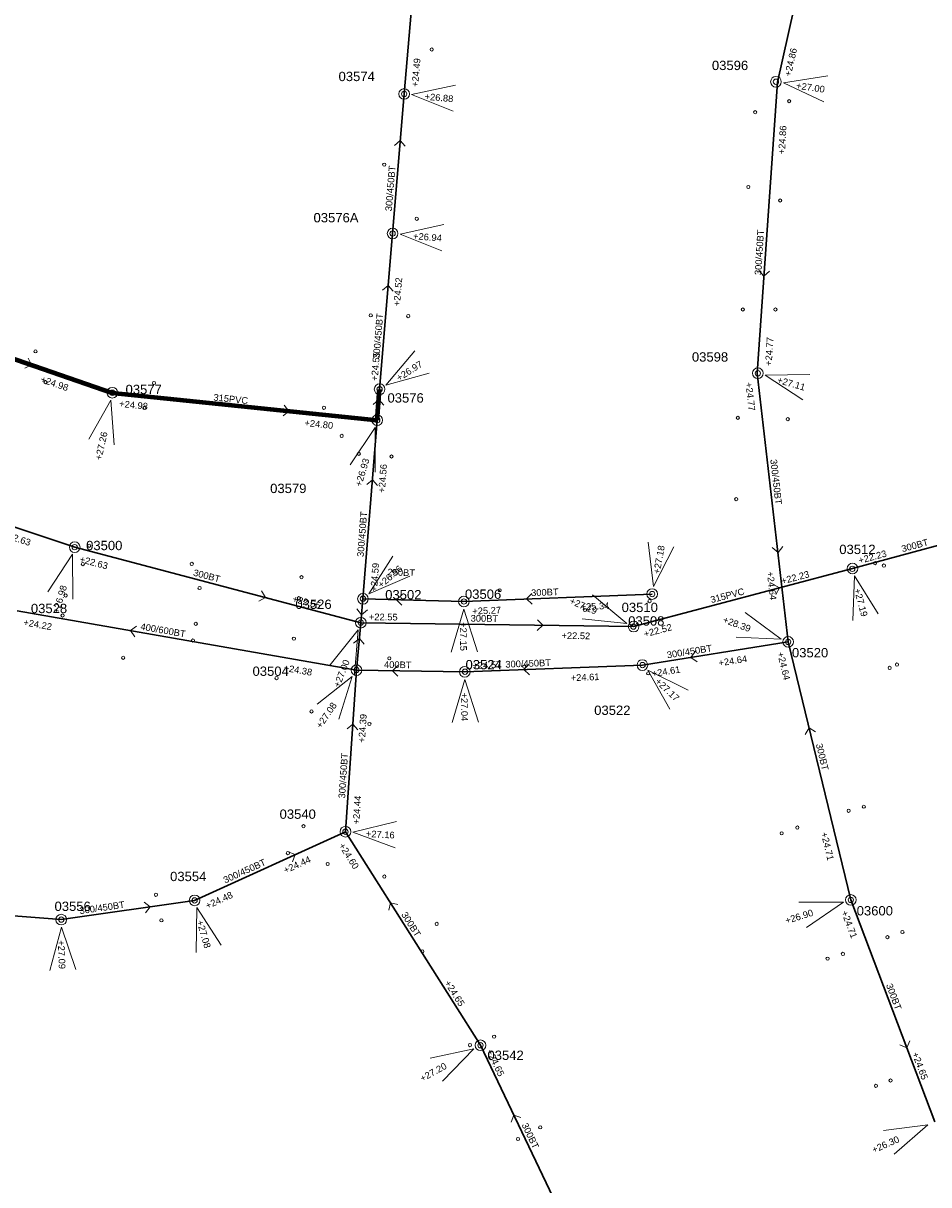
# Model space of a CAD drawing. Header units: metres. Extents: x 196788 to 198093, y 354523 to 355933.
# Tile 30 of 35: x 197748 to 197917, y 355053 to 355271. Entities that reach past the tile are written whole.
import ezdxf

# ---------------------------------------------------------------- set-up
doc = ezdxf.new("R2010")
doc.units = ezdxf.units.M
for name, color, linetype, lineweight in [('AFSTROOM', 2, 'Continuous', 0), ('BOB', 7, 'Continuous', 0), ('CODE', 1, 'Continuous', 0), ('DIAM', 7, 'Continuous', 0), ('GMGIS_STRENGEN', 3, 'Continuous', 30), ('inspectie-riool put', 2, 'Continuous', 0), ('kolk', 2, 'Continuous', 0), ('MVD', 5, 'Continuous', 0), ('PUT', 1, 'Continuous', 0)]:
    doc.layers.add(name, color=color, linetype=linetype, lineweight=lineweight)
doc.styles.get("Standard").update_dxf_attribs({"font": 'arial.ttf'})

# ---------------------------------------------------------------- blocks, each defined once
blk = doc.blocks.new('S360')
at = {"layer": 'inspectie-riool put', "color": 7, "linetype": 'Continuous', "lineweight": 0}
blk.add_circle((0, 0), 0.5, dxfattribs=at)
blk = doc.blocks.new('AFSTROOM')
at = {"layer": 'AFSTROOM', "linetype": 'Continuous'}
for q in [(1, 1), (1, -1)]:
    blk.add_line((0, 0), q, dxfattribs=at)
blk = doc.blocks.new('S340')
at = {"layer": 'kolk', "color": 7, "linetype": 'Continuous', "lineweight": 0}
blk.add_circle((0, 0), 0.3, dxfattribs=at)

msp = doc.modelspace()

# ---------------------------------------------------------------- linework, layer by layer
at = {"layer": 'GMGIS_STRENGEN'}
msp.add_line((197816.96, 355231.76), (197814.52, 355202.57), dxfattribs=at)
at = {"layer": 'GMGIS_STRENGEN', "lineweight": 80}
for p, q in [((197719.02, 355217.54), (197764.42, 355201.92)), ((197764.42, 355201.92), (197814.07, 355196.77)), ((197814.06, 355196.77), (197814.52, 355202.57))]:
    msp.add_line(p, q, dxfattribs=at)
at = {"layer": 'GMGIS_STRENGEN', "linetype": 'Continuous', "flags": 128}
for points in [[(197901.35, 355314.89), (197889.07, 355260.13)], [(197819.11, 355257.91), (197823.25, 355306.1)], [(197889.07, 355260.13), (197885.27, 355205.57)], [(197816.96, 355231.76), (197819.11, 355257.91)], [(197885.27, 355205.57), (197891.05, 355155.22)], [(197811.4, 355163.3), (197814.06, 355196.77)], [(197712.76, 355187.84), (197757.37, 355172.98)], [(197903.13, 355168.97), (197931.78, 355176.72)], [(197757.37, 355172.98), (197810.99, 355158.82)], [(197862.12, 355158.1), (197903.13, 355168.97)], [(197865.59, 355164.19), (197830.31, 355162.79)], [(197811.4, 355163.3), (197810.99, 355158.82)], [(197830.31, 355162.79), (197811.4, 355163.3)], [(197810.18, 355149.93), (197746.62, 355161.05)], [(197810.18, 355149.93), (197810.99, 355158.82)], [(197810.99, 355158.82), (197862.12, 355158.1)], [(197891.05, 355155.22), (197863.76, 355150.87)], [(197902.82, 355106.86), (197891.05, 355155.22)], [(197863.76, 355150.87), (197830.47, 355149.6)], [(197808.11, 355119.64), (197810.18, 355149.93)], [(197830.47, 355149.6), (197810.18, 355149.93)], [(197779.84, 355106.77), (197808.11, 355119.64)], [(197833.42, 355079.62), (197808.11, 355119.64)], [(197724.68, 355105.5), (197754.85, 355103.17)], [(197754.85, 355103.17), (197779.84, 355106.77)], [(197902.82, 355106.86), (197918.58, 355065.26)], [(197852.18, 355040.34), (197833.42, 355079.62)]]:
    msp.add_lwpolyline(points, dxfattribs=at)
at = {"layer": 'MVD', "linetype": 'Continuous'}
for p, q in [((197898.49, 355261.28), (197890.19, 355260)), ((197890.19, 355260), (197897.78, 355256.41)), ((197828.73, 355259.56), (197820.52, 355257.79)), ((197820.52, 355257.79), (197828.32, 355254.67)), ((197826.58, 355233.42), (197818.37, 355231.64)), ((197818.37, 355231.64), (197826.17, 355228.53)), ((197821.14, 355209.74), (197815.7, 355203.33)), ((197815.7, 355203.33), (197823.79, 355205.61)), ((197895.16, 355205.32), (197886.76, 355205.18)), ((197886.76, 355205.18), (197893.8, 355200.6)), ((197764.12, 355200.54), (197759.99, 355193.22)), ((197764.78, 355192.16), (197764.12, 355200.54)), ((197813.66, 355195.42), (197808.99, 355188.43)), ((197813.7, 355187.02), (197813.66, 355195.42)), ((197864.85, 355173.93), (197865.84, 355165.58)), ((197865.84, 355165.58), (197869.68, 355173.05)), ((197756.97, 355171.63), (197752.32, 355164.63)), ((197757.02, 355163.23), (197756.97, 355171.63)), ((197817, 355171.3), (197812.48, 355164.22)), ((197812.48, 355164.22), (197820.19, 355167.56)), ((197903.5, 355167.6), (197903.21, 355159.21)), ((197907.95, 355160.48), (197903.5, 355167.6)), ((197860.82, 355158.65), (197854.38, 355164.04)), ((197830.32, 355161.37), (197827.91, 355153.32)), ((197832.83, 355153.36), (197830.32, 355161.37)), ((197852.46, 355159.52), (197860.82, 355158.65)), ((197889.75, 355155.7), (197883.02, 355160.73)), ((197810.48, 355157.5), (197805.25, 355150.93)), ((197809.82, 355149.13), (197810.48, 355157.5)), ((197881.36, 355156.11), (197889.75, 355155.7)), ((197809.38, 355148.76), (197802.82, 355143.52)), ((197806.87, 355140.75), (197809.38, 355148.76)), ((197872.31, 355146.16), (197864.78, 355149.9)), ((197864.78, 355149.9), (197868.93, 355142.59)), ((197830.49, 355148.19), (197828.12, 355140.13)), ((197833.03, 355140.18), (197830.49, 355148.19)), ((197817.68, 355121.55), (197809.52, 355119.56)), ((197809.52, 355119.56), (197817.4, 355116.64)), ((197780.24, 355105.41), (197780.14, 355097.02)), ((197784.85, 355098.4), (197780.24, 355105.41)), ((197901.47, 355106.44), (197893.07, 355106.42)), ((197894.52, 355101.72), (197901.47, 355106.44)), ((197754.89, 355101.76), (197752.7, 355093.65)), ((197757.61, 355093.81), (197754.89, 355101.76)), ((197832.18, 355078.94), (197823.96, 355077.2)), ((197826.33, 355072.91), (197832.18, 355078.94)), ((197917.28, 355064.69), (197908.94, 355063.67)), ((197910.94, 355059.18), (197917.28, 355064.69))]:
    msp.add_line(p, q, dxfattribs=at)
at = {"layer": 'PUT', "linetype": 'Continuous'}
for centre in [(197888.79, 355260.2), (197819.11, 355257.91), (197816.96, 355231.76), (197885.4, 355205.57), (197814.52, 355202.57), (197764.42, 355201.92), (197814.07, 355196.77), (197757.37, 355172.98), (197903.13, 355168.97), (197811.4, 355163.3), (197865.59, 355164.19), (197830.31, 355162.79), (197811, 355158.82), (197862.12, 355158.09), (197891.08, 355155.22), (197810.18, 355149.93), (197863.76, 355150.87), (197830.47, 355149.6), (197808.11, 355119.64), (197779.84, 355106.77), (197902.82, 355106.86), (197754.85, 355103.17), (197833.42, 355079.62)]:
    msp.add_circle(centre, 1, dxfattribs=at)

# ---------------------------------------------------------------- block references
at = {"layer": 'AFSTROOM'}
for p, rotation in [((197818.39, 355249.19), 265.3), ((197886.53, 355223.78), 86.5), ((197816.14, 355222.03), 265.2), ((197749.29, 355207.13), 161), ((197797.52, 355198.49), 174.1), ((197814.37, 355200.64), 265.6), ((197813.18, 355185.61), 265.5), ((197889.19, 355172), 96.4), ((197889.46, 355165.34), 194.8), ((197793.12, 355163.54), 165.2), ((197817.71, 355163.13), 358.4), ((197842.07, 355163.26), 2.3), ((197811.13, 355160.31), 84.8), ((197767.81, 355157.34), 350.1), ((197845.08, 355158.34), 179.2), ((197810.72, 355155.86), 264.8), ((197872.87, 355152.32), 9), ((197816.94, 355149.82), 359.1), ((197841.57, 355150.02), 2.2), ((197809.49, 355139.83), 266.1), ((197894.99, 355139.1), 283.6), ((197798.68, 355115.35), 204.5), ((197771.51, 355105.57), 188.2), ((197816.54, 355106.3), 302.3), ((197913.32, 355079.13), 110.7), ((197839.67, 355066.53), 295.5)]:
    msp.add_blockref('AFSTROOM', p, dxfattribs=dict(at, rotation=rotation))
at = {"layer": 'inspectie-riool put', "color": 7, "linetype": 'Continuous', "lineweight": 0}
for p in [(197888.79, 355260.2), (197819.11, 355257.91), (197816.96, 355231.76), (197885.4, 355205.57), (197814.52, 355202.57), (197764.42, 355201.92), (197814.07, 355196.77), (197757.37, 355172.98), (197903.1, 355168.91), (197865.6, 355164.19), (197811.4, 355163.3), (197830.31, 355162.79), (197810.99, 355158.82), (197862.08, 355158.09), (197891.08, 355155.22), (197863.79, 355150.88), (197810.18, 355149.93), (197830.51, 355149.62), (197808.11, 355119.64), (197779.84, 355106.77), (197902.82, 355106.86), (197754.85, 355103.17), (197833.42, 355079.62)]:
    msp.add_blockref('S360', p, dxfattribs=at)
at = {"layer": 'kolk', "color": 7, "linetype": 'Continuous', "lineweight": 0}
for p in [(197824.27, 355266.25), (197891.27, 355256.56), (197884.89, 355254.49), (197815.38, 355244.67), (197883.61, 355240.48), (197889.58, 355237.95), (197821.48, 355234.52), (197812.86, 355216.41), (197819.88, 355216.28), (197882.58, 355217.51), (197888.69, 355217.51), (197750.02, 355209.67), (197751.9, 355203.9), (197772.23, 355203.74), (197770.43, 355199.05), (197804.08, 355199.1), (197881.65, 355197.21), (197891, 355196.96), (197807.41, 355193.83), (197810.62, 355190.47), (197816.74, 355189.96), (197881.35, 355181.97), (197760.08, 355173.24), (197758.9, 355169.8), (197779.31, 355169.83), (197907.36, 355169.97), (197909.02, 355169.52), (197799.87, 355167.34), (197799.88, 355167.34), (197755.69, 355163.92), (197780.77, 355165.31), (197837.02, 355164.89), (197799.39, 355163.42), (197865.11, 355162.86), (197755.1, 355160.17), (197852.99, 355161.2), (197780.06, 355158.6), (197779.54, 355155.48), (197798.45, 355155.83), (197766.45, 355152.25), (197816.33, 355152.14), (197841.61, 355150.58), (197911.47, 355150.97), (197795.2, 355148.43), (197864.84, 355149.32), (197910.09, 355150.34), (197801.75, 355142.19), (197812.61, 355139.84), (197902.41, 355123.57), (197905.26, 355124.33), (197800.25, 355120.67), (197892.81, 355120.42), (197889.86, 355119.35), (197797.33, 355115.63), (197804.77, 355113.6), (197815.4, 355111.24), (197772.6, 355107.82), (197773.63, 355103.03), (197825.21, 355102.36), (197912.5, 355100.84), (197909.68, 355099.88), (197822.51, 355097.22), (197901.34, 355096.74), (197898.46, 355095.86), (197835.97, 355081.24), (197831.45, 355079.65), (197910.27, 355073.02), (197907.53, 355072.01), (197844.62, 355064.23), (197840.44, 355062.04)]:
    msp.add_blockref('S340', p, dxfattribs=at)

# ---------------------------------------------------------------- texts
at = {"layer": 'BOB'}
for s, rotation, p in [('+24.86', 77.1, (197891.56, 355261.1)), ('+24.49', 85.1, (197821.73, 355259.19)), ('+24.86', 86.5, (197890.45, 355246.57)), ('+24.52', 85.2, (197818.32, 355218.1)), ('+24.77', 86.5, (197887.99, 355206.91)), ('+24.55', 85.2, (197814.14, 355204.1)), ('+24.98', 341, (197750.84, 355203.95)), ('+24.77', 276.4, (197883.08, 355203.8)), ('+24.98', 354.1, (197765.66, 355199.28)), ('+24.80', 354.1, (197800.38, 355195.68)), ('+24.56', 85.5, (197815.49, 355183.12)), ('+22.63', 341.6, (197743.77, 355174.88)), ('+22.63', 345.2, (197758.18, 355170.18)), ('+22.23', 15.1, (197904.45, 355169.84)), ('+24.59', 85.5, (197814.01, 355164.6)), ('+24.64', 276.4, (197887.08, 355168.36)), ('+22.23', 14.8, (197889.96, 355165.99)), ('+22.55', 345.2, (197798.07, 355162.75)), ('+25.27', 2.3, (197831.91, 355160.35)), ('+25.34', 2.3, (197852.2, 355161.16)), ('+22.55', 359.2, (197812.5, 355159.3)), ('+24.22', 350.1, (197747.67, 355158.33)), ('+22.52', 14.8, (197864.21, 355156.06)), ('+22.52', 359.2, (197848.59, 355155.79)), ('+24.64', 283.6, (197889.01, 355153.18)), ('+24.38', 350.1, (197796.45, 355149.79)), ('+24.57', 2.2, (197831.95, 355150.16)), ('+24.64', 9, (197878.14, 355150.63)), ('+24.61', 2.2, (197850.36, 355147.86)), ('+24.61', 9, (197865.63, 355148.64)), ('+24.39', 86.1, (197811.75, 355136.29)), ('+24.44', 86.1, (197810.7, 355120.97)), ('+24.71', 283.6, (197897.2, 355119.39)), ('+24.60', 302.3, (197806.79, 355117.04)), ('+24.44', 24.5, (197796.86, 355111.77)), ('+24.48', 24.5, (197782.24, 355105.12)), ('+24.71', 290.7, (197901.01, 355104.57)), ('+24.65', 302.3, (197826.62, 355091.3)), ('+24.65', 295.5, (197834.51, 355078.49)), ('+24.65', 290.7, (197914.26, 355078.06))]:
    msp.add_text(s, height=1.25, rotation=rotation, dxfattribs=at).set_placement(p)
at = {"layer": 'CODE'}
for s, p in [('03596', (197876.79, 355262.39)), ('03574', (197806.82, 355260.32)), ('03576A', (197802.13, 355233.85)), ('03598', (197873.04, 355207.75)), ('03577', (197766.9, 355201.66)), ('03576', (197815.99, 355200.07)), ('03579', (197794, 355183.11)), ('03500', (197759.51, 355172.41)), ('03512', (197900.66, 355171.68)), ('03502', (197815.56, 355163.19)), ('03506', (197830.51, 355163.29)), ('03528', (197749.16, 355160.61)), ('03526', (197798.73, 355161.4)), ('03510', (197859.87, 355160.81)), ('03508', (197861.1, 355158.27)), ('03520', (197891.79, 355152.32)), ('03524', (197830.62, 355150.08)), ('03504', (197790.7, 355148.85)), ('03522', (197854.73, 355141.53)), ('03540', (197795.77, 355122.06)), ('03554', (197775.25, 355110.38)), ('03556', (197753.59, 355104.79)), ('03600', (197903.92, 355103.95)), ('03542', (197834.73, 355076.87))]:
    msp.add_text(s, height=1.75, dxfattribs=at).set_placement(p)
at = {"layer": 'DIAM'}
for s, rotation, p in [('300/450BT', 85.3, (197816.8, 355235.9)), ('300/450BT', 86.5, (197886.04, 355223.93)), ('300/450BT', 85.2, (197814.49, 355208.24)), ('315PVC', 354.1, (197783.33, 355200.46)), ('300/450BT', 276.4, (197887.73, 355189.39)), ('300/450BT', 85.5, (197811.52, 355171.1)), ('300BT', 15.1, (197912.5, 355172.02)), ('300BT', 345.2, (197779.48, 355167.66)), ('250BT', 358.4, (197815.98, 355167.68)), ('300BT', 2.3, (197842.93, 355163.79)), ('315PVC', 14.8, (197876.7, 355162.48)), ('300BT', 359.2, (197831.57, 355159.03)), ('400/600BT', 350.1, (197769.62, 355157.53)), ('300/450BT', 9, (197868.45, 355152.13)), ('400BT', 359.1, (197815.33, 355150.35)), ('300/450BT', 2.2, (197838.1, 355150.39)), ('300BT', 283.6, (197896.26, 355136.02)), ('300/450BT', 86.1, (197808.03, 355125.84)), ('300/450BT', 24.5, (197785.57, 355109.93)), ('300/450BT', 8.2, (197758.36, 355104.18)), ('300BT', 302.3, (197818.51, 355104.13)), ('300BT', 290.7, (197909.39, 355090.91)), ('300BT', 295.5, (197841.09, 355064.71))]:
    msp.add_text(s, height=1.25, rotation=rotation, dxfattribs=at).set_placement(p)
at = {"layer": 'MVD'}
for s, rotation, p in [('+27.00', 351.8, (197892.51, 355258.9)), ('+26.88', 355.2, (197822.9, 355256.83)), ('+26.94', 355.3, (197820.75, 355230.69)), ('+26.97', 32.7, (197818.17, 355204.03)), ('+27.11', 343.9, (197888.91, 355203.78)), ('+27.26', 77.5, (197762.38, 355189.19)), ('+26.93', 73.3, (197811.08, 355184.23)), ('+27.18', 79.8, (197867.01, 355167.87)), ('+26.96', 40.5, (197814.83, 355165.24)), ('+26.98', 73.4, (197754.41, 355160.44)), ('+27.19', 285, (197903.41, 355165.04)), ('+27.19', 337, (197849.98, 355162.43)), ('+28.39', 340.2, (197878.72, 355158.87)), ('+27.15', 270.4, (197829.58, 355158.91)), ('+27.00', 68.5, (197806.98, 355146.57)), ('+27.17', 316.5, (197866.05, 355147.67)), ('+27.04', 270.6, (197829.76, 355145.72)), ('+27.08', 55.6, (197803.53, 355138.89)), ('+27.16', 356.7, (197811.92, 355118.67)), ('+27.08', 286.3, (197780.21, 355102.85)), ('+26.90', 17.2, (197890.75, 355102.34)), ('+27.09', 271.9, (197754.22, 355099.28)), ('+27.20', 28.9, (197822.52, 355072.74)), ('+26.30', 23.9, (197907.12, 355059.36))]:
    msp.add_text(s, height=1.25, rotation=rotation, dxfattribs=at).set_placement(p)

doc.saveas('drawing.dxf')
